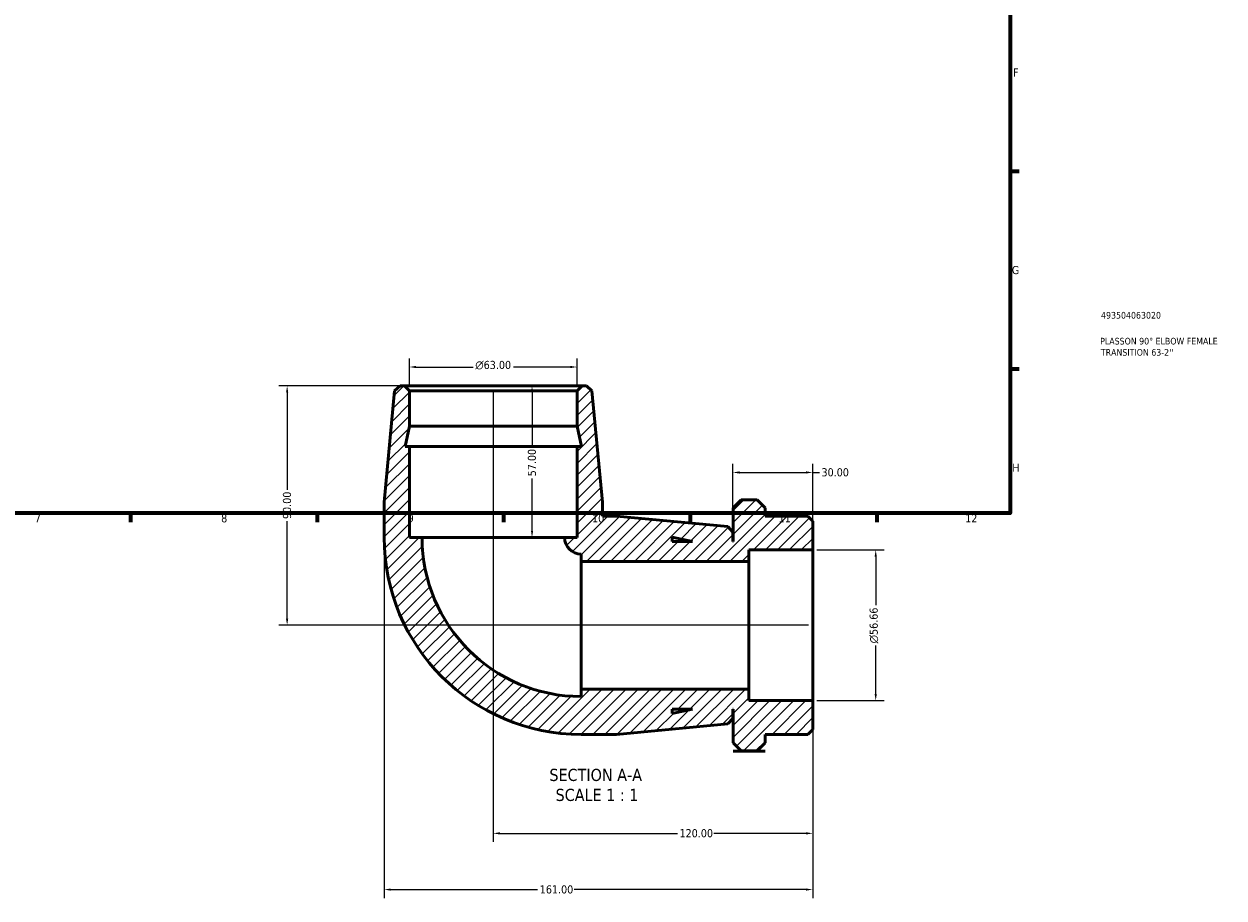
# Model space of a CAD drawing. Header units: millimetres. Extents: x -16 to 901, y -125 to 627.
# Tile 3 of 4: x 451 to 901, y -125 to 204. Entities that reach past the tile are written whole.
import ezdxf

# ---------------------------------------------------------------- set-up
doc = ezdxf.new("R2010")
doc.units = ezdxf.units.MM
for name, color, linetype, lineweight in [('Border (ANSI)', 7, 'Continuous', 70), ('Dimension (ANSI)', 7, 'Continuous', 25), ('Hatch (ANSI)', 7, 'Continuous', 18), ('Symbol (ANSI)', 7, 'Continuous', 25), ('Title (ISO)', 7, 'Continuous', 50), ('Visible (ANSI)', 7, 'Continuous', 50)]:
    doc.layers.add(name, color=color, linetype=linetype, lineweight=lineweight)
doc.styles.add('Label Text (ANSI)', font='tahoma.ttf')
doc.styles.add('Note Text (ANSI)', font='tahoma.ttf')
doc.styles.add('Note Text (ISO)', font='tahoma.ttf')
doc.dimstyles.new('Default - mm (ANSI)', dxfattribs={"dimtxt": 3.048, "dimasz": 2.5, "dimexe": 3.175, "dimexo": 1.6002, "dimgap": 0.8, "dimtad": 0, "dimtoh": 1, "dimrnd": 1e-08, "dimzin": 4, "dimdsep": 46, "dimtxsty": 'Note Text (ANSI)', "dimcen": 0.09, "dimdle": 10, "dimclrd": 256, "dimclre": 256, "dimclrt": 256, "dimadec": 1, "dimazin": 1, "dimtfac": 1, "dimtofl": 0, "dimtmove": 0, "dimatfit": 3, "dimfxl": 1, "dimtolj": 1, "dimtzin": 4, "dimlwd": -1, "dimlwe": -1, "dimarcsym": 0})

# ---------------------------------------------------------------- blocks, each defined once
blk = doc.blocks.new('Borders Default Border')
at = {"layer": 'Border (ANSI)'}
for p, q in [((821, 148.5), (824.45, 148.5)), ((821, 74.25), (824.45, 74.25)), ((490.58, 20), (490.58, 16.55)), ((560.67, 20), (560.67, 16.55)), ((630.75, 20), (630.75, 16.55)), ((700.83, 20), (700.83, 16.55)), ((770.92, 20), (770.92, 16.55))]:
    blk.add_line(p, q, dxfattribs=at)
at = {"layer": 'Border (ANSI)', "flags": 128}
blk.add_lwpolyline([(20, 20), (20, 574), (821, 574), (821, 20), (20, 20)], dxfattribs=at)
at = {"layer": 'Border (ANSI)', "color": 230, "true_color": 0xff0080, "attachment_point": 7, "style": 'Note Text (ANSI)'}
for s, insert, char_height in [('F', (822.14, 184.1), 3.05), ('G', (821.66, 109.79), 3.05), ('H', (821.81, 35.6), 3.05), ('7', (454.6, 16.55), 3.05), ('8', (524.63, 16.48), 3.05), ('9', (594.7, 16.49), 3.05), ('10', (663.96, 16.49), 3.048), ('11', (734.04, 16.55), 3.048), ('12', (804.13, 16.55), 3.048)]:
    blk.add_mtext(s, dxfattribs=dict(at, insert=insert, char_height=char_height))
blk = doc.blocks.new('Title Blocks ISO')
at = {"layer": 'Title (ISO)', "color": 232, "true_color": 0xca0064, "style": 'Note Text (ISO)'}
for tag, p in [('PART_NUMBER_001', (34.16, 73.13)), ('DESCRIPTION_001', (33.84, 63.4)), ('DESCRIPTION_002', (34.09, 59.18))]:
    blk.add_attdef(tag, p, '', height=2.5, dxfattribs=at)
blk = doc.blocks.new('*D7')
at = {"layer": 'Defpoints', "color": 0, "transparency": 16777216}
for p in [(593.47, 67.85), (549.42, -22.15), (746.86, -22.15)]:
    blk.add_point(p, dxfattribs=at)
at = {"layer": 'Dimension (ANSI)', "transparency": 16777216}
for p, q in [((591.87, 67.85), (546.24, 67.85)), ((549.42, 65.35), (549.42, 28.71)), ((549.42, -19.65), (549.42, 16.99)), ((745.26, -22.15), (546.24, -22.15))]:
    blk.add_line(p, q, dxfattribs=at)
for points in [[(549, 65.35), (549.83, 65.35), (549.42, 67.85)], [(549, -19.65), (549.83, -19.65), (549.42, -22.15)]]:
    blk.add_solid(points, dxfattribs=at)
at = {"layer": 'Dimension (ANSI)', "color": 230, "true_color": 0xff0080, "transparency": 16777216, "insert": (547.83, 17.79), "char_height": 3.048, "attachment_point": 1, "rotation": 90, "style": 'Note Text (ANSI)'}
blk.add_mtext('\\A1;90.00', dxfattribs=at)
blk = doc.blocks.new('*D8')
at = {"layer": 'Defpoints', "color": 0, "transparency": 16777216}
for p in [(626.86, 67.85), (746.86, -50.48), (746.86, -100.36)]:
    blk.add_point(p, dxfattribs=at)
at = {"layer": 'Dimension (ANSI)', "transparency": 16777216}
for p, q in [((626.86, 66.25), (626.86, -103.54)), ((746.86, -52.08), (746.86, -103.54)), ((629.36, -100.36), (696.02, -100.36)), ((744.36, -100.36), (709.7, -100.36))]:
    blk.add_line(p, q, dxfattribs=at)
for points in [[(629.36, -99.94), (629.36, -100.78), (626.86, -100.36)], [(744.36, -99.94), (744.36, -100.78), (746.86, -100.36)]]:
    blk.add_solid(points, dxfattribs=at)
at = {"layer": 'Dimension (ANSI)', "color": 230, "true_color": 0xff0080, "transparency": 16777216, "insert": (696.82, -98.77), "char_height": 3.048, "attachment_point": 1, "style": 'Note Text (ANSI)'}
blk.add_mtext('\\A1;120.00', dxfattribs=at)
blk = doc.blocks.new('*D9')
at = {"layer": 'Defpoints', "color": 0, "transparency": 16777216}
for p in [(746.86, 6.18), (770.52, 6.18), (746.86, -50.48)]:
    blk.add_point(p, dxfattribs=at)
at = {"layer": 'Dimension (ANSI)', "transparency": 16777216}
for p, q in [((748.46, 6.18), (773.7, 6.18)), ((770.52, 3.68), (770.52, -14.56)), ((770.52, -47.98), (770.52, -29.74)), ((748.46, -50.48), (773.7, -50.48))]:
    blk.add_line(p, q, dxfattribs=at)
for points in [[(770.11, 3.68), (770.94, 3.68), (770.52, 6.18)], [(770.11, -47.98), (770.94, -47.98), (770.52, -50.48)]]:
    blk.add_solid(points, dxfattribs=at)
at = {"layer": 'Dimension (ANSI)', "color": 230, "true_color": 0xff0080, "transparency": 16777216, "insert": (768.23, -28.94), "char_height": 3.048, "attachment_point": 1, "rotation": 90, "style": 'Note Text (ANSI)'}
blk.add_mtext('\\A1;\\fAIGDT|b0|i0;\\H3.0480;\\ln\\fTahoma|b0|i0;\\H3.0480;56.66', dxfattribs=at)
blk = doc.blocks.new('*D10')
at = {"layer": 'Defpoints', "color": 0, "transparency": 16777216}
for p in [(595.36, 74.93), (595.36, 65.96), (658.36, 65.96)]:
    blk.add_point(p, dxfattribs=at)
at = {"layer": 'Dimension (ANSI)', "transparency": 16777216}
for p, q in [((595.36, 67.56), (595.36, 78.11)), ((658.36, 67.56), (658.36, 78.11)), ((597.86, 74.93), (619.29, 74.93)), ((655.86, 74.93), (634.44, 74.93))]:
    blk.add_line(p, q, dxfattribs=at)
for points in [[(597.86, 75.35), (597.86, 74.52), (595.36, 74.93)], [(655.86, 75.35), (655.86, 74.52), (658.36, 74.93)]]:
    blk.add_solid(points, dxfattribs=at)
at = {"layer": 'Dimension (ANSI)', "color": 230, "true_color": 0xff0080, "transparency": 16777216, "insert": (620.09, 77.23), "char_height": 3.048, "attachment_point": 1, "style": 'Note Text (ANSI)'}
blk.add_mtext('\\A1;\\fAIGDT|b0|i0;\\H3.0480;\\ln\\fTahoma|b0|i0;\\H3.0480;63.00', dxfattribs=at)
blk = doc.blocks.new('*D11')
at = {"layer": 'Defpoints', "color": 0, "transparency": 16777216}
for p in [(626.86, 67.85), (626.86, 10.85), (641.42, 10.85)]:
    blk.add_point(p, dxfattribs=at)
at = {"layer": 'Dimension (ANSI)', "transparency": 16777216}
for p, q in [((641.42, 65.35), (641.42, 44.65)), ((641.42, 13.35), (641.42, 33.05))]:
    blk.add_line(p, q, dxfattribs=at)
for points in [[(641.01, 65.35), (641.84, 65.35), (641.42, 67.85)], [(641.01, 13.35), (641.84, 13.35), (641.42, 10.85)]]:
    blk.add_solid(points, dxfattribs=at)
at = {"layer": 'Dimension (ANSI)', "color": 230, "true_color": 0xff0080, "transparency": 16777216, "insert": (639.84, 33.85), "char_height": 3.048, "attachment_point": 1, "rotation": 90, "style": 'Note Text (ANSI)'}
blk.add_mtext('\\A1;57.00', dxfattribs=at)
blk = doc.blocks.new('*D12')
at = {"layer": 'Defpoints', "color": 0, "transparency": 16777216}
for p in [(746.86, 35.3), (716.86, 12.86), (746.86, 6.18)]:
    blk.add_point(p, dxfattribs=at)
at = {"layer": 'Dimension (ANSI)', "transparency": 16777216}
for p, q in [((716.86, 14.46), (716.86, 38.48)), ((746.86, 7.78), (746.86, 38.48)), ((719.36, 35.3), (744.36, 35.3)), ((746.86, 35.3), (749.36, 35.3))]:
    blk.add_line(p, q, dxfattribs=at)
for points in [[(719.36, 35.72), (719.36, 34.88), (716.86, 35.3)], [(744.36, 35.72), (744.36, 34.88), (746.86, 35.3)]]:
    blk.add_solid(points, dxfattribs=at)
at = {"layer": 'Dimension (ANSI)', "color": 230, "true_color": 0xff0080, "transparency": 16777216, "insert": (750.16, 36.89), "char_height": 3.048, "attachment_point": 1, "style": 'Note Text (ANSI)'}
blk.add_mtext('\\A1;30.00', dxfattribs=at)
blk = doc.blocks.new('*D13')
at = {"layer": 'Defpoints', "color": 0, "transparency": 16777216}
for p in [(585.86, 10.85), (746.86, -50.48), (585.86, -121.48)]:
    blk.add_point(p, dxfattribs=at)
at = {"layer": 'Dimension (ANSI)', "transparency": 16777216}
for p, q in [((585.86, 9.25), (585.86, -124.66)), ((746.86, -52.08), (746.86, -124.66)), ((588.36, -121.48), (643.52, -121.48)), ((744.36, -121.48), (657.2, -121.48))]:
    blk.add_line(p, q, dxfattribs=at)
for points in [[(588.36, -121.07), (588.36, -121.9), (585.86, -121.48)], [(744.36, -121.07), (744.36, -121.9), (746.86, -121.48)]]:
    blk.add_solid(points, dxfattribs=at)
at = {"layer": 'Dimension (ANSI)', "color": 230, "true_color": 0xff0080, "transparency": 16777216, "insert": (644.32, -119.9), "char_height": 3.048, "attachment_point": 1, "style": 'Note Text (ANSI)'}
blk.add_mtext('\\A1;161.00', dxfattribs=at)

msp = doc.modelspace()

# ---------------------------------------------------------------- hatches: boundary and pattern name
at = {"layer": 'Hatch (ANSI)'}
h = msp.add_hatch(dxfattribs=at)
h.set_pattern_fill('ANSI31', color=256, scale=25.4, style=0)
h.set_pattern_definition([(45, (0, 0), (-2.245064, 2.245064), [])])
edge = h.paths.add_edge_path()
edge.add_line((658.363, 45.05), (658.363, 10.85))
edge.add_line((658.363, 10.85), (653.638, 10.85))
edge.add_ellipse((659.863, 10.85), major_axis=(-6.225, 0), ratio=1, start_angle=0, end_angle=90)
edge.add_line((659.863, 4.625), (659.863, 1.85))
edge.add_line((659.863, 1.85), (722.863, 1.85))
edge.add_line((722.863, 1.85), (722.863, 6.178))
edge.add_line((722.863, 6.178), (746.863, 6.178))
edge.add_line((746.863, 6.178), (746.863, 16.96))
edge.add_line((746.863, 16.96), (744.973, 18.85))
edge.add_line((744.973, 18.85), (728.963, 18.85))
edge.add_line((728.963, 18.85), (728.963, 22.042))
edge.add_line((728.963, 22.042), (725.939, 25.066))
edge.add_line((725.939, 25.066), (719.987, 25.066))
edge.add_line((719.987, 25.066), (716.963, 22.042))
edge.add_line((716.963, 22.042), (716.963, 9.35))
edge.add_line((716.963, 9.35), (716.863, 9.35))
edge.add_line((716.863, 9.35), (716.863, 12.86))
edge.add_line((716.863, 12.86), (714.981, 14.927))
edge.add_line((714.981, 14.927), (673.196, 18.85))
edge.add_line((673.196, 18.85), (667.863, 18.85))
edge.add_line((667.863, 18.85), (667.863, 24.183))
edge.add_line((667.863, 24.183), (663.94, 65.968))
edge.add_line((663.94, 65.968), (661.873, 67.85))
edge.add_line((661.873, 67.85), (660.253, 67.85))
edge.add_line((660.253, 67.85), (658.363, 65.96))
edge.add_line((658.363, 65.96), (658.363, 52.65))
edge.add_line((658.363, 52.65), (659.978, 45.05))
edge.add_line((659.978, 45.05), (658.363, 45.05))
h.paths.add_polyline_path([(694.063, 10.965), (701.663, 9.35), (694.063, 9.35)], flags=0)
edge = h.paths.add_edge_path()
edge.add_ellipse((659.863, 10.85), major_axis=(-74, 0), ratio=1, start_angle=0, end_angle=90)
edge.add_line((659.863, -63.15), (673.196, -63.15))
edge.add_line((673.196, -63.15), (714.981, -59.227))
edge.add_line((714.981, -59.227), (716.863, -57.16))
edge.add_line((716.863, -57.16), (716.863, -53.65))
edge.add_line((716.863, -53.65), (716.963, -53.65))
edge.add_line((716.963, -53.65), (716.963, -66.342))
edge.add_line((716.963, -66.342), (719.987, -69.366))
edge.add_line((719.987, -69.366), (725.939, -69.366))
edge.add_line((725.939, -69.366), (728.963, -66.342))
edge.add_line((728.963, -66.342), (728.963, -63.15))
edge.add_line((728.963, -63.15), (744.973, -63.15))
edge.add_line((744.973, -63.15), (746.863, -61.26))
edge.add_line((746.863, -61.26), (746.863, -50.478))
edge.add_line((746.863, -50.478), (722.863, -50.478))
edge.add_line((722.863, -50.478), (722.863, -46.15))
edge.add_line((722.863, -46.15), (659.863, -46.15))
edge.add_line((659.863, -46.15), (659.863, -48.925))
edge.add_ellipse((659.863, 10.85), major_axis=(0, -59.775), ratio=1, start_angle=270, end_angle=360, ccw=False)
edge.add_line((600.088, 10.85), (595.363, 10.85))
edge.add_line((595.363, 10.85), (595.363, 45.05))
edge.add_line((595.363, 45.05), (593.747, 45.05))
edge.add_line((593.747, 45.05), (595.363, 52.65))
edge.add_line((595.363, 52.65), (595.363, 65.96))
edge.add_line((595.363, 65.96), (593.473, 67.85))
edge.add_line((593.473, 67.85), (591.853, 67.85))
edge.add_line((591.853, 67.85), (589.786, 65.968))
edge.add_line((589.786, 65.968), (585.863, 24.183))
edge.add_line((585.863, 24.183), (585.863, 10.85))
h.paths.add_polyline_path([(701.663, -53.65), (694.063, -55.265), (694.063, -53.65)], flags=0)

# ---------------------------------------------------------------- linework, layer by layer
at = {"layer": 'Visible (ANSI)'}
for p, q in [((591.853, 67.85), (589.786, 65.968)), ((593.473, 67.85), (591.853, 67.85)), ((595.363, 65.96), (593.473, 67.85)), ((660.253, 67.85), (593.473, 67.85)), ((660.253, 67.85), (658.363, 65.96)), ((661.873, 67.85), (660.253, 67.85)), ((663.94, 65.968), (661.873, 67.85)), ((589.786, 65.968), (585.863, 24.183)), ((595.363, 52.65), (595.363, 65.96)), ((595.363, 65.96), (658.363, 65.96)), ((658.363, 65.96), (658.363, 52.65)), ((667.863, 24.183), (663.94, 65.968)), ((593.747, 45.05), (595.363, 52.65)), ((595.363, 52.65), (658.363, 52.65)), ((658.363, 52.65), (659.978, 45.05)), ((595.363, 45.05), (593.747, 45.05)), ((595.363, 10.85), (595.363, 45.05)), ((595.363, 45.05), (658.363, 45.05)), ((658.363, 45.05), (658.363, 10.85)), ((659.978, 45.05), (658.363, 45.05)), ((585.863, 24.183), (585.863, 10.85)), ((667.863, 18.85), (667.863, 24.183)), ((719.987, 25.066), (716.963, 22.042)), ((725.939, 25.066), (719.987, 25.066)), ((728.963, 22.042), (725.939, 25.066)), ((673.196, 18.85), (667.863, 18.85)), ((714.981, 14.927), (673.196, 18.85)), ((716.963, 22.042), (716.963, 9.35)), ((728.963, 18.85), (728.963, 22.042)), ((744.973, 18.85), (728.963, 18.85)), ((746.863, 16.96), (744.973, 18.85)), ((716.863, 12.86), (714.981, 14.927)), ((746.863, 6.178), (746.863, 16.96)), ((600.088, 10.85), (595.363, 10.85)), ((600.088, 10.85), (653.638, 10.85)), ((658.363, 10.85), (653.638, 10.85)), ((694.063, 10.965), (701.663, 9.35)), ((694.063, 9.35), (694.063, 10.965)), ((701.663, 9.35), (694.063, 9.35)), ((716.863, 9.35), (716.863, 12.86)), ((716.963, 9.35), (716.863, 9.35)), ((659.863, 4.625), (659.863, 1.85)), ((722.863, 1.85), (722.863, 6.178)), ((722.863, 6.178), (746.863, 6.178)), ((746.863, 6.178), (746.863, -50.478)), ((659.863, 1.85), (722.863, 1.85)), ((659.863, 1.85), (659.863, -46.15)), ((722.863, 1.85), (722.863, -46.15)), ((722.863, -46.15), (659.863, -46.15)), ((659.863, -46.15), (659.863, -48.925)), ((722.863, -50.478), (722.863, -46.15)), ((701.663, -53.65), (694.063, -55.265)), ((694.063, -55.265), (694.063, -53.65)), ((694.063, -53.65), (701.663, -53.65)), ((716.863, -57.16), (716.863, -53.65)), ((716.863, -53.65), (716.963, -53.65)), ((716.963, -53.65), (716.963, -66.342)), ((746.863, -50.478), (722.863, -50.478)), ((746.863, -61.26), (746.863, -50.478)), ((714.981, -59.227), (716.863, -57.16)), ((673.196, -63.15), (714.981, -59.227)), ((744.973, -63.15), (746.863, -61.26)), ((659.863, -63.15), (673.196, -63.15)), ((716.963, -66.342), (719.987, -69.366)), ((725.939, -69.366), (728.963, -66.342)), ((728.963, -66.342), (728.963, -63.15)), ((728.963, -63.15), (744.973, -63.15)), ((720.113, -69.492), (716.963, -69.492)), ((716.963, -69.492), (716.963, -69.492)), ((716.963, -69.492), (728.963, -69.492)), ((719.987, -69.366), (725.939, -69.366)), ((728.963, -69.492), (725.813, -69.492)), ((728.963, -69.492), (728.963, -69.492))]:
    msp.add_line(p, q, dxfattribs=at)
for radius in [74, 59.775, 6.225]:
    msp.add_arc((659.863, 10.85), radius, 180, 270, dxfattribs=at)
for points, weights in [([(719.987, -69.366), (720.049, -69.429), (720.113, -69.492)], [1.00020346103, 1.00010532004, 1]), ([(725.813, -69.492), (725.876, -69.429), (725.939, -69.366)], [1, 1.00010532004, 1.00020346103])]:
    msp.add_rational_spline(points, weights, degree=2, dxfattribs=at)

# ---------------------------------------------------------------- block references
msp.add_blockref('Borders Default Border', (0, 0))
msp.add_blockref('Title Blocks ISO', (821, 20)).add_auto_attribs({'PART_NUMBER_001': '493504063020', 'DESCRIPTION_001': 'PLASSON 90° ELBOW FEMALE', 'DESCRIPTION_002': "TRANSITION 63-2''"})

# ---------------------------------------------------------------- texts
at = {"layer": 'Symbol (ANSI)', "char_height": 4.572, "attachment_point": 7, "style": 'Label Text (ANSI)'}
for s, insert in [('SECTION A-A', (647.938, -80.758)), ('SCALE 1 : 1', (650.258, -88.27))]:
    msp.add_mtext(s, dxfattribs=dict(at, insert=insert))

# ---------------------------------------------------------------- dimensions: what is measured, and where the dimension line sits
at = {"layer": 'Dimension (ANSI)'}
for base, p1, p2, angle, picture, middle in [((595.363, 74.933), (658.363, 65.96), (595.363, 65.96), 180, '*D10', (626.863, 74.933)), ((770.525, 6.178), (746.863, -50.478), (746.863, 6.178), 90, '*D9', (770.525, -22.15))]:
    dim = msp.add_linear_dim(base=base, p1=p1, p2=p2, angle=angle, text='\\fAIGDT|b0|i0;\\H3.0480;\\ln\\fTahoma|b0|i0;\\H3.0480;<>', dimstyle='Default - mm (ANSI)', override={"dimtoh": 0, "dimdec": 2, "dimtp": 0, "dimtm": 0, "dimtdec": 2, "dimatfit": 1}, dxfattribs=at)
    dim.commit()
    dim.dimension.update_dxf_attribs({"geometry": picture, "text_midpoint": middle, "dimtype": 160})
for base, p1, p2, angle, override, picture, middle in [((549.416, -22.15), (593.473, 67.85), (746.863, -22.15), 90, {"dimtoh": 0, "dimdec": 2, "dimtp": 0, "dimtm": 0, "dimtdec": 2, "dimatfit": 1}, '*D7', (549.416, 22.85)), ((746.863, -100.361), (626.863, 67.85), (746.863, -50.478), 180, {"dimtoh": 0, "dimdec": 2, "dimtp": 0, "dimtm": 0, "dimtdec": 2, "dimatfit": 1}, '*D8', (702.863, -100.361)), ((641.424, 10.85), (626.863, 67.85), (626.863, 10.85), 270, {"dimtoh": 0, "dimdec": 2, "dimse1": 1, "dimse2": 1, "dimtp": 0, "dimtm": 0, "dimtdec": 2, "dimatfit": 1}, '*D11', (641.424, 38.85)), ((585.863, -121.483), (746.863, -50.478), (585.863, 10.85), 180, {"dimtoh": 0, "dimdec": 2, "dimtp": 0, "dimtm": 0, "dimtdec": 2, "dimatfit": 1}, '*D13', (650.363, -121.483))]:
    dim = msp.add_linear_dim(base=base, p1=p1, p2=p2, angle=angle, dimstyle='Default - mm (ANSI)', override=override, dxfattribs=at)
    dim.commit()
    dim.dimension.update_dxf_attribs({"geometry": picture, "text_midpoint": middle, "dimtype": 160})
dim = msp.add_linear_dim(base=(746.863, 35.301), p1=(716.863, 12.86), p2=(746.863, 6.178), dimstyle='Default - mm (ANSI)', override={"dimtoh": 0, "dimdec": 2, "dimtp": 0, "dimtm": 0, "dimtdec": 2, "dimatfit": 2}, dxfattribs=at)
dim.commit()
dim.dimension.update_dxf_attribs({"geometry": '*D12', "text_midpoint": (755.19, 35.301), "dimtype": 160})

doc.saveas('drawing.dxf')
